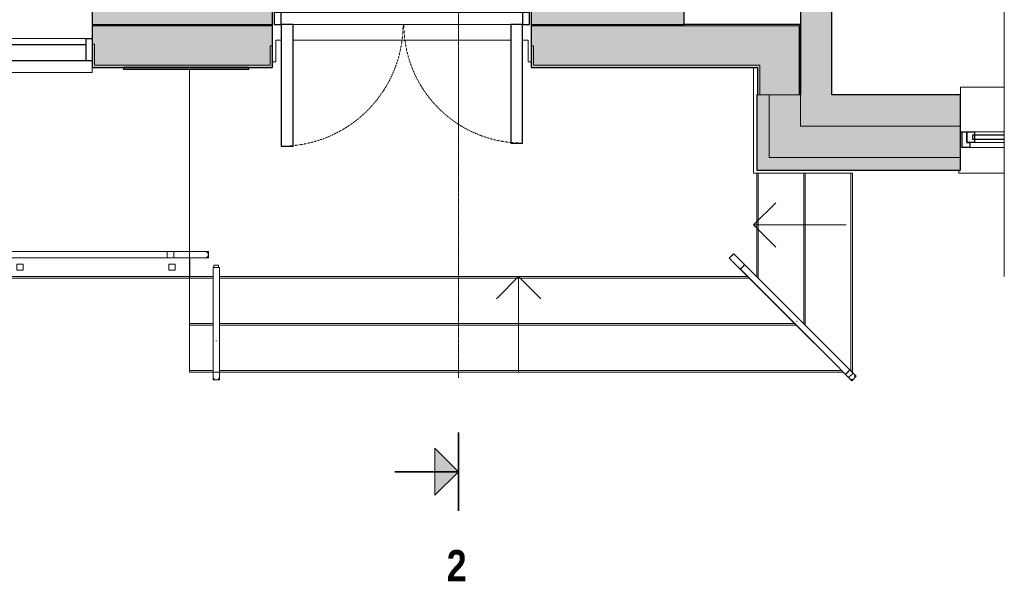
# Model space of a CAD drawing. Header units: millimetres. Extents: x -7937 to 93799, y -5691 to 12696.
# Tile 30 of 67: x 49347 to 55632, y -5691 to -2106. Entities that reach past the tile are written whole.
import ezdxf

# ---------------------------------------------------------------- set-up
doc = ezdxf.new("R2010")
doc.units = ezdxf.units.MM
doc.linetypes.add('EST_Dash_1_1_', pattern=[2, 1, -1])
doc.linetypes.add('EST_Dash_2_2_', pattern=[4, 2, -2])
for name, color, linetype, lineweight in [('A-DETL', 7, 'Continuous', 5), ('A-DETL-GENF', 7, 'Continuous', 9), ('A-DOOR', 7, 'Continuous', 9), ('A-DOOR-FRAM', 7, 'Continuous', 25), ('A-FLOR-HRAL', 7, 'Continuous', 9), ('A-GENM', 7, 'Continuous', 9), ('A-GLAZ', 7, 'Continuous', 9)]:
    doc.layers.add(name, color=color, linetype=linetype, lineweight=lineweight)
for name, color, linetype, lineweight, true_color in [('A-FLOR', 7, 'Continuous', 9, 0x7f7f7f), ('A-WALL', 7, 'Continuous', 9, 0x7f7f7f), ('A-WALL-PATT', 7, 'Continuous', 9, 0x7f7f7f), ('G-ANNO-SYMB', 6, 'EST_Dash_2_2_', 20, 0xff00ff), ('S-BEAM', 7, 'Continuous', 9, 0x7f7f7f)]:
    doc.layers.add(name, color=color, linetype=linetype, lineweight=lineweight, true_color=true_color)
doc.styles.add('Swis721 Cn BT_B', font='swisscb.ttf', dxfattribs={"height": 200})

# ---------------------------------------------------------------- blocks, each defined once
blk = doc.blocks.new('Doorset_ Entrance Door w Concealed Closer_ASSA ABLOY ES_ES08_Hardware 3D - VU-01-1650x2100 mm-3458492-1K PUHAS_KUNSTIKS')
at = {"layer": 'A-DOOR', "color": 250, "true_color": 0x3d3d3d}
for p, q in [((-770, -225), (770, -225)), ((770, -300), (-770, -300))]:
    blk.add_line(p, q, dxfattribs=at)
at = {"layer": 'A-DOOR', "color": 250, "lineweight": 25, "true_color": 0x3d3d3d}
for p, q in [((-770, -300), (-770, -1077.5)), ((-695, -300), (-770, -300)), ((-695, -1077.5), (-695, -300)), ((770, -300), (695, -300)), ((695, -300), (695, -1057.5)), ((770, -1057.5), (770, -300)), ((695, -1057.5), (770, -1057.5)), ((-770, -1077.5), (-695, -1077.5))]:
    blk.add_line(p, q, dxfattribs=at)
at = {"layer": 'A-DOOR', "color": 250, "linetype": 'EST_Dash_1_1_', "lineweight": 5, "true_color": 0x3d3d3d}
for centre, radius, start, end in [((-770, -300), 777.5, 270, 0), ((770, -300), 757.5, 180, 270)]:
    blk.add_arc(centre, radius, start, end, dxfattribs=at)
at = {"layer": 'A-DOOR-FRAM', "color": 250, "true_color": 0x3d3d3d}
for p, q in [((-770, -225), (-815, -225)), ((-815, -225), (-815, -300)), ((-770, -300), (-770, -225)), ((815, -225), (770, -225)), ((770, -225), (770, -300)), ((815, -300), (815, -225)), ((-815, -300), (-770, -300)), ((770, -300), (815, -300))]:
    blk.add_line(p, q, dxfattribs=at)
blk = doc.blocks.new('Railing - 40mm-4510767-1K PUHAS_KUNSTIKS')
at = {"layer": 'A-FLOR-HRAL', "color": 250, "true_color": 0x3d3d3d}
for p, q in [((20, 20), (-20, 20)), ((-20, 20), (-20, -20)), ((20, -20), (20, 20)), ((-20, -20), (20, -20))]:
    blk.add_line(p, q, dxfattribs=at)
blk = doc.blocks.new('Railing - Railing-2219855-1K PUHAS_KUNSTIKS')
at = {"layer": 'A-FLOR-HRAL', "color": 250, "true_color": 0x3d3d3d}
for p, q in [((3609.3, -3586.2), (-2282.9, -3586.2)), ((-2282.9, -3626.2), (3609.3, -3626.2))]:
    blk.add_line(p, q, dxfattribs=at)
at = {"rotation": 89.99999999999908}
for p in [(-2270.4, -3686.2), (-1300.9, -3686.2), (-318.8, -3686.2), (663.2, -3686.2), (1645.2, -3686.2), (2627.3, -3686.2), (3596.8, -3686.2)]:
    blk.add_blockref('Railing - 40mm-4510767-1K PUHAS_KUNSTIKS', p, dxfattribs=at)
blk = doc.blocks.new('Top Rail Type - Top Rail_Internal_-2219964-1K PUHAS_KUNSTIKS')
at = {"layer": 'A-FLOR-HRAL', "color": 250, "true_color": 0x3d3d3d}
for p, q in [((3609.3, -3586.2), (-2281.9, -3586.2)), ((-2281.9, -3626.2), (3609.3, -3626.2)), ((3708.8, -3586.2), (3564.5, -3586.2)), ((3564.5, -3626.2), (3708.8, -3626.2)), ((3709.8, -3586.2), (3567.2, -3586.2)), ((3567.2, -3626.2), (3709.8, -3626.2)), ((3609.3, -3603.9), (3609.3, -3605.2)), ((3609.3, -3607.2), (3609.3, -3608.5))]:
    blk.add_line(p, q, dxfattribs=at)
at = {"layer": 'A-FLOR-HRAL', "color": 250, "true_color": 0x3d3d3d, "flags": 128}
for points in [[(3567.2, -3608.5), (3567.2, -3606.2), (3567.2, -3603.9)], [(3708.8, -3586.2), (3712.8, -3586.2), (3716.8, -3586.2), (3720.8, -3586.2), (3724.8, -3586.2), (3728.7, -3586.2), (3732.6, -3586.2), (3736.5, -3586.2), (3740.3, -3586.2), (3744.1, -3586.2), (3747.8, -3586.2), (3751.5, -3586.2), (3755, -3586.2), (3758.6, -3586.2), (3762, -3586.2), (3765.4, -3586.2), (3768.6, -3586.2), (3771.8, -3586.2), (3774.9, -3586.2), (3777.8, -3586.2), (3780.7, -3586.2), (3783.4, -3586.2), (3786.1, -3586.2), (3788.6, -3586.2), (3790.9, -3586.2), (3793.2, -3586.2), (3795.3, -3586.2), (3797.3, -3586.2), (3799.1, -3586.2), (3800.8, -3586.2), (3802.3, -3586.2), (3803.7, -3586.2), (3805, -3586.2), (3806, -3586.2), (3807, -3586.2), (3807.8, -3586.2), (3808.4, -3586.2), (3808.8, -3586.2), (3809.1, -3586.2), (3809.3, -3586.2), (3809.3, -3586.2)], [(3809.3, -3626.2), (3809.2, -3626.2), (3809, -3626.2), (3808.6, -3626.2), (3808, -3626.2), (3807.3, -3626.2), (3806.4, -3626.2), (3805.4, -3626.2), (3804.2, -3626.2), (3802.9, -3626.2), (3801.4, -3626.2), (3799.8, -3626.2), (3798, -3626.2), (3796.1, -3626.2), (3794, -3626.2), (3791.8, -3626.2), (3789.5, -3626.2), (3787.1, -3626.2), (3784.5, -3626.2), (3781.8, -3626.2), (3779, -3626.2), (3776, -3626.2), (3773, -3626.2), (3769.9, -3626.2), (3766.7, -3626.2), (3763.3, -3626.2), (3759.9, -3626.2), (3756.4, -3626.2), (3752.9, -3626.2), (3749.2, -3626.2), (3745.5, -3626.2), (3741.8, -3626.2), (3738, -3626.2), (3734.1, -3626.2), (3730.2, -3626.2), (3726.3, -3626.2), (3722.3, -3626.2), (3718.4, -3626.2), (3714.4, -3626.2), (3710.4, -3626.2), (3708.8, -3626.2)], [(3809.3, -3586.2), (3809.2, -3586.2), (3809, -3586.2), (3808.6, -3586.2), (3808, -3586.2), (3807.3, -3586.2), (3806.4, -3586.2), (3805.4, -3586.2), (3804.2, -3586.2), (3802.9, -3586.2), (3801.4, -3586.2), (3799.8, -3586.2), (3798, -3586.2), (3796.1, -3586.2), (3794, -3586.2), (3791.8, -3586.2), (3789.5, -3586.2), (3787.1, -3586.2), (3784.5, -3586.2), (3781.8, -3586.2), (3779, -3586.2), (3776, -3586.2), (3773, -3586.2), (3769.9, -3586.2), (3766.7, -3586.2), (3763.3, -3586.2), (3759.9, -3586.2), (3756.4, -3586.2), (3752.9, -3586.2), (3749.2, -3586.2), (3745.5, -3586.2), (3741.8, -3586.2), (3738, -3586.2), (3734.1, -3586.2), (3730.2, -3586.2), (3726.3, -3586.2), (3722.3, -3586.2), (3718.4, -3586.2), (3714.4, -3586.2), (3710.4, -3586.2), (3709.8, -3586.2)], [(3709.8, -3626.2), (3713.8, -3626.2), (3717.8, -3626.2), (3721.8, -3626.2), (3725.7, -3626.2), (3729.6, -3626.2), (3733.5, -3626.2), (3737.4, -3626.2), (3741.2, -3626.2), (3745, -3626.2), (3748.7, -3626.2), (3752.3, -3626.2), (3755.9, -3626.2), (3759.4, -3626.2), (3762.8, -3626.2), (3766.2, -3626.2), (3769.4, -3626.2), (3772.6, -3626.2), (3775.6, -3626.2), (3778.5, -3626.2), (3781.4, -3626.2), (3784.1, -3626.2), (3786.7, -3626.2), (3789.2, -3626.2), (3791.5, -3626.2), (3793.7, -3626.2), (3795.8, -3626.2), (3797.7, -3626.2), (3799.5, -3626.2), (3801.2, -3626.2), (3802.7, -3626.2), (3804, -3626.2), (3805.2, -3626.2), (3806.3, -3626.2), (3807.2, -3626.2), (3807.9, -3626.2), (3808.5, -3626.2), (3808.9, -3626.2), (3809.2, -3626.2), (3809.3, -3626.2)], [(3809.3, -3586.2), (3810.1, -3586.2), (3810.9, -3586.3), (3811.7, -3586.3), (3812.5, -3586.5), (3813.3, -3586.6), (3814.1, -3586.8), (3814.8, -3587), (3815.6, -3587.2), (3816.3, -3587.5), (3817.1, -3587.8), (3817.8, -3588.1), (3818.5, -3588.5), (3819.2, -3588.8), (3819.9, -3589.3), (3820.6, -3589.7), (3821.2, -3590.2), (3821.9, -3590.6), (3822.5, -3591.2), (3823.1, -3591.7), (3823.6, -3592.3), (3824.2, -3592.9), (3824.7, -3593.5), (3825.2, -3594.1), (3825.7, -3594.7), (3826.1, -3595.4), (3826.5, -3596.1), (3826.9, -3596.8), (3827.3, -3597.5), (3827.6, -3598.2), (3827.9, -3599), (3828.2, -3599.7), (3828.5, -3600.5), (3828.7, -3601.2), (3828.9, -3602), (3829, -3602.8), (3829.1, -3603.6), (3829.2, -3604.4), (3829.3, -3605.2), (3829.3, -3606), (3829.3, -3606.8), (3829.3, -3607.6), (3829.2, -3608.4), (3829.1, -3609.2), (3828.9, -3610), (3828.8, -3610.7), (3828.6, -3611.5), (3828.3, -3612.3), (3828.1, -3613), (3827.8, -3613.8), (3827.5, -3614.5), (3827.1, -3615.2), (3826.8, -3616), (3826.4, -3616.6), (3825.9, -3617.3), (3825.5, -3618), (3825, -3618.6), (3824.5, -3619.2), (3823.9, -3619.8), (3823.4, -3620.4), (3822.8, -3620.9), (3822.2, -3621.5), (3821.6, -3622), (3820.9, -3622.5), (3820.3, -3622.9), (3819.6, -3623.3), (3818.9, -3623.7), (3818.2, -3624.1), (3817.5, -3624.4), (3816.7, -3624.8), (3816, -3625), (3815.2, -3625.3), (3814.5, -3625.5), (3813.7, -3625.7), (3812.9, -3625.9), (3812.1, -3626), (3811.3, -3626.1), (3810.5, -3626.2), (3809.7, -3626.2), (3809.3, -3626.2)]]:
    blk.add_lwpolyline(points, dxfattribs=at)
at = {"layer": 'A-FLOR-HRAL', "color": 250, "true_color": 0x3d3d3d}
blk.add_open_spline([(3709.8, -3586.2), (3709.7, -3586.2), (3709.5, -3588.1), (3709.4, -3594.9), (3709.3, -3602.7), (3709.3, -3609.7), (3709.4, -3616.4), (3709.5, -3621.8), (3709.6, -3625.4), (3709.7, -3626.2), (3709.8, -3626.2)], degree=3, knots=[-1, -1, -1, -1, -0.833333, -0.666667, -0.555556, -0.444444, -0.333333, -0.222222, -0.111111, 0, 0, 0, 0], dxfattribs=at)
blk = doc.blocks.new('Top Rail Type - Top Rail_Internal_-V14-1K PUHAS_KUNSTIKS')
at = {"layer": 'A-FLOR-HRAL', "color": 250, "true_color": 0x3d3d3d}
for p, q in [((-2382.8, -3586.2), (3609.3, -3586.2)), ((-2382.8, -3626.2), (3609.3, -3626.2)), ((3709.3, -3586.2), (3564.5, -3586.2)), ((3709.3, -3626.2), (3564.5, -3626.2)), ((3567.2, -3586.2), (3567.2, -3626.2)), ((3567.2, -3586.2), (3709.3, -3586.2)), ((3567.2, -3626.2), (3709.3, -3626.2)), ((3609.3, -3586.2), (3609.3, -3626.2)), ((3829.3, -3586.2), (3709.3, -3586.2)), ((3709.3, -3586.2), (3829.3, -3586.2)), ((3829.3, -3626.2), (3709.3, -3626.2)), ((3709.3, -3626.2), (3829.3, -3626.2)), ((3829.3, -3626.2), (3829.3, -3586.2)), ((3829.3, -3586.2), (3829.3, -3626.2))]:
    blk.add_line(p, q, dxfattribs=at)
blk = doc.blocks.new('PPA silt - PPA fassaadisilt-1868618-1K PUHAS_KUNSTIKS')
at = {"layer": 'A-GENM', "color": 250, "lineweight": 25, "true_color": 0x3d3d3d}
for p, q in [((-8300.4, -2406.2), (-9100.4, -2406.2)), ((-9100.4, -2406.2), (-9100.4, -2416.2)), ((-9100.4, -2416.2), (-8300.4, -2416.2)), ((-8300.4, -2416.2), (-8300.4, -2406.2))]:
    blk.add_line(p, q, dxfattribs=at)
blk = doc.blocks.new('Projekteeritav aken - A-01-2350x2100 mm-4784435-1K PUHAS_KUNSTIKS')
at = {"layer": 'A-GLAZ', "color": 250, "true_color": 0x3d3d3d}
for p, q in [((-1507.2, 532.5), (-1507.2, 606.1)), ((592.8, 606.1), (-1507.2, 606.1)), ((-1507.2, 600.2), (-1507.2, 605)), ((592.8, 606.1), (592.8, 532.5)), ((592.8, 605), (592.8, 600.2)), ((-1507.2, 532.5), (592.8, 532.5)), ((592.8, 532.5), (-1507.2, 532.5)), ((592.8, 531.5), (-1507.2, 531.5)), ((592.8, 390), (-1507.2, 390)), ((-1537.2, -342), (-1537.2, -300)), ((622.8, -300), (622.8, -342)), ((-1537.2, -345), (-1537.2, -342)), ((-1537.2, -345), (622.8, -345)), ((622.8, -342), (622.8, -345))]:
    blk.add_line(p, q, dxfattribs=at)
at = {"layer": 'A-GLAZ', "color": 250, "lineweight": 25, "true_color": 0x3d3d3d}
for p, q in [((-1507.2, 532.5), (-1469.1, 532.5)), ((-1469.1, 532.5), (-1469.1, 390)), ((-7.2, 532.5), (-7.2, 390)), ((72.8, 532.5), (-7.2, 532.5)), ((72.8, 390), (72.8, 532.5)), ((554.7, 532.5), (554.7, 390)), ((592.8, 532.5), (554.7, 532.5)), ((-1469.1, 390), (-1507.2, 390)), ((-7.2, 429.3), (-1469.1, 429.3)), ((-7.2, 390), (72.8, 390)), ((554.7, 429.3), (72.8, 429.3)), ((554.7, 390), (592.8, 390))]:
    blk.add_line(p, q, dxfattribs=at)
blk = doc.blocks.new('Välistrepp - VTR-01-3220885-1K PUHAS_KUNSTIKS')
at = {"layer": 'S-BEAM', "color": 250, "true_color": 0x3d3d3d}
for p, q in [((4294.6, -2236.3), (4259.6, -2236.3)), ((4259.6, -2236.3), (4259.6, -2376.2)), ((5759.6, -2236.3), (4369.6, -2236.3)), ((5869.6, -2236.3), (5834.6, -2236.3)), ((5869.6, -2376.2), (5869.6, -2236.3)), ((4259.6, -2376.2), (4239.6, -2376.2)), ((5889.6, -2376.2), (5869.6, -2376.2)), ((3709.6, -2421.2), (3709.6, -3586.2)), ((7309.6, -3086.2), (7309.6, -2411.2)), ((7309.6, -2756.2), (7309.6, -2896.2)), ((7329.6, -3086.2), (7309.6, -3086.2)), ((7329.6, -3746.2), (7329.6, -3086.2)), ((7339.6, -3086.2), (7329.6, -3086.2)), ((7339.6, -3086.2), (7339.6, -3756.2)), ((7339.6, -3086.2), (7339.6, -3756.2)), ((7629.6, -3086.2), (7339.6, -3086.2)), ((7629.6, -4046.2), (7629.6, -3086.2)), ((7639.6, -3086.2), (7629.6, -3086.2)), ((7639.6, -4046.2), (7639.6, -3086.2)), ((7639.6, -4046.2), (7639.6, -3086.2)), ((7929.6, -3086.2), (7639.6, -3086.2)), ((7929.6, -4346.2), (7929.6, -3086.2)), ((7939.6, -3086.2), (7929.6, -3086.2)), ((7939.6, -4356.2), (7939.6, -3086.2)), ((3709.6, -3756.2), (3709.6, -4046.2)), ((3859.6, -3756.2), (3709.6, -3756.2)), ((3859.6, -3756.2), (3709.6, -3756.2)), ((3711.8, -3746.2), (3859.6, -3746.2)), ((3899.6, -3746.2), (7271.3, -3746.2)), ((7281.3, -3756.2), (3899.6, -3756.2)), ((7281.3, -3756.2), (3899.6, -3756.2)), ((7327.9, -3746.2), (7329.6, -3746.2)), ((7339.6, -3756.2), (7329.6, -3746.2)), ((7339.6, -3756.2), (7329.6, -3746.2)), ((7339.6, -3756.2), (7337.9, -3756.2)), ((7339.6, -3756.2), (7337.9, -3756.2)), ((3709.6, -4046.2), (3859.6, -4046.2)), ((3709.6, -4046.2), (3709.6, -4056.2)), ((3859.6, -4056.2), (3709.6, -4056.2)), ((3709.6, -4056.2), (3859.6, -4056.2)), ((3709.6, -4056.2), (3709.6, -4346.2)), ((3899.6, -4046.2), (7571.3, -4046.2)), ((7581.3, -4056.2), (3899.6, -4056.2)), ((3899.6, -4056.2), (7581.3, -4056.2)), ((7627.9, -4046.2), (7629.6, -4046.2)), ((7629.6, -4046.2), (7639.6, -4056.2)), ((7634.6, -4051.2), (7629.6, -4046.2)), ((7637.9, -4056.2), (7639.6, -4056.2)), ((7639.6, -4056.2), (7639.6, -4046.2)), ((3709.6, -4346.2), (3859.6, -4346.2)), ((3709.6, -4346.2), (3709.6, -4356.2)), ((3709.6, -4356.2), (7881.3, -4356.2)), ((3899.6, -4346.2), (7871.3, -4346.2)), ((7927.9, -4346.2), (7929.6, -4346.2)), ((7929.6, -4346.2), (7939.6, -4356.2)), ((7939.6, -4356.2), (7929.6, -4346.2)), ((7937.9, -4356.2), (7939.6, -4356.2))]:
    blk.add_line(p, q, dxfattribs=at)
blk = doc.blocks.new('Railing - 30mm-3269576-1K PUHAS_KUNSTIKS')
at = {"layer": 'A-FLOR-HRAL', "color": 250, "true_color": 0x3d3d3d}
for p, q in [((-15, 0), (-15, -15)), ((15, -15), (15, 0)), ((-15, -15), (15, -15))]:
    blk.add_line(p, q, dxfattribs=at)
blk = doc.blocks.new('Railing - Railing-3269287-1K PUHAS_KUNSTIKS')
at = {"rotation": 180}
blk.add_blockref('Railing - 30mm-3269576-1K PUHAS_KUNSTIKS', (3879.6, -3688.7), dxfattribs=at)
blk = doc.blocks.new('Top Rail Type - Top Rail_Internal_-3269555-1K PUHAS_KUNSTIKS')
at = {"layer": 'A-FLOR-HRAL', "color": 250, "true_color": 0x3d3d3d}
for p, q in [((3859.6, -3688.7), (3859.6, -4150.3)), ((3896.8, -3688.7), (3894.7, -3688.7)), ((3898.9, -3688.7), (3896.9, -3688.7)), ((3896.9, -3688.7), (3898.9, -3688.7)), ((3899.6, -4150.3), (3899.6, -3688.7)), ((3859.6, -4150.3), (3859.6, -4256.2)), ((3899.6, -4256.2), (3899.6, -4150.3)), ((3859.6, -4256.2), (3859.6, -4356.2)), ((3899.6, -4356.2), (3899.6, -4256.2)), ((3859.6, -4356.2), (3899.6, -4356.2)), ((3899.6, -4356.2), (3859.6, -4356.2))]:
    blk.add_line(p, q, dxfattribs=at)
at = {"layer": 'A-FLOR-HRAL', "color": 250, "true_color": 0x3d3d3d, "flags": 128}
for points in [[(3864.5, -3688.7), (3862.3, -3688.7), (3860.3, -3688.7)], [(3860.3, -3688.7), (3862.3, -3688.7), (3865.5, -3688.7), (3869.6, -3688.7), (3874.4, -3688.7), (3879.6, -3688.7), (3884.8, -3688.7), (3889.6, -3688.7), (3893.8, -3688.7), (3896.8, -3688.7)], [(3859.6, -4356.2), (3859.6, -4357.4), (3859.6, -4358.6), (3859.6, -4359.8), (3859.6, -4361), (3859.6, -4362.2), (3859.6, -4363.3), (3859.6, -4364.5), (3859.6, -4365.6), (3859.6, -4366.8), (3859.6, -4367.9), (3859.6, -4369), (3859.6, -4370.1), (3859.6, -4371.1), (3859.6, -4372.1), (3859.6, -4373.1), (3859.6, -4374.1), (3859.6, -4375.1), (3859.6, -4376), (3859.6, -4376.9), (3859.6, -4377.7), (3859.6, -4378.5), (3859.6, -4379.3), (3859.6, -4380.1), (3859.6, -4380.8), (3859.6, -4381.4), (3859.6, -4382.1), (3859.6, -4382.7), (3859.6, -4383.2), (3859.6, -4383.7), (3859.6, -4384.2), (3859.6, -4384.6), (3859.6, -4384.9), (3859.6, -4385.3), (3859.6, -4385.5), (3859.6, -4385.8), (3859.6, -4385.9), (3859.6, -4386.1), (3859.6, -4386.2), (3859.6, -4386.2)], [(3859.6, -4363.6), (3859.6, -4362.5), (3859.6, -4361.3), (3859.6, -4360.1), (3859.6, -4358.9), (3859.6, -4357.7), (3859.6, -4356.5)], [(3859.6, -4386.2), (3859.6, -4386.2), (3859.6, -4386.1), (3859.6, -4386), (3859.6, -4385.8), (3859.6, -4385.6), (3859.6, -4385.3), (3859.6, -4385), (3859.6, -4384.7), (3859.6, -4384.3), (3859.6, -4383.8), (3859.6, -4383.3), (3859.6, -4382.8), (3859.6, -4382.2), (3859.6, -4381.6), (3859.6, -4381)], [(3899.6, -4386.2), (3899.6, -4387), (3899.6, -4387.8), (3899.5, -4388.6), (3899.4, -4389.4), (3899.2, -4390.2), (3899.1, -4391), (3898.8, -4391.7), (3898.6, -4392.5), (3898.3, -4393.2), (3898, -4394), (3897.7, -4394.7), (3897.4, -4395.4), (3897, -4396.1), (3896.6, -4396.8), (3896.1, -4397.5), (3895.7, -4398.1), (3895.2, -4398.8), (3894.7, -4399.4), (3894.1, -4400), (3893.6, -4400.5), (3893, -4401.1), (3892.4, -4401.6), (3891.7, -4402.1), (3891.1, -4402.6), (3890.4, -4403), (3889.7, -4403.4), (3889.1, -4403.8), (3888.3, -4404.2), (3887.6, -4404.5), (3886.9, -4404.8), (3886.1, -4405.1), (3885.4, -4405.4), (3884.6, -4405.6), (3883.8, -4405.8), (3883, -4405.9), (3882.2, -4406), (3881.4, -4406.1), (3880.6, -4406.2), (3879.8, -4406.2), (3879, -4406.2), (3878.2, -4406.2), (3877.4, -4406.1), (3876.7, -4406), (3875.9, -4405.8), (3875.1, -4405.7), (3874.3, -4405.5), (3873.5, -4405.3), (3872.8, -4405), (3872, -4404.7), (3871.3, -4404.4), (3870.6, -4404), (3869.9, -4403.7), (3869.2, -4403.3), (3868.5, -4402.8), (3867.9, -4402.4), (3867.2, -4401.9), (3866.6, -4401.4), (3866, -4400.8), (3865.4, -4400.3), (3864.9, -4399.7), (3864.3, -4399.1), (3863.8, -4398.5), (3863.4, -4397.8), (3862.9, -4397.2), (3862.5, -4396.5), (3862.1, -4395.8), (3861.7, -4395.1), (3861.4, -4394.4), (3861.1, -4393.6), (3860.8, -4392.9), (3860.5, -4392.1), (3860.3, -4391.4), (3860.1, -4390.6), (3860, -4389.8), (3859.8, -4389), (3859.7, -4388.2), (3859.7, -4387.4), (3859.6, -4386.6), (3859.6, -4386.2)], [(3899.6, -4356.2), (3899.6, -4357.4), (3899.6, -4358.6), (3899.6, -4359.8), (3899.6, -4361), (3899.6, -4362.2), (3899.6, -4363.3)], [(3899.6, -4386.2), (3899.6, -4386.2), (3899.6, -4386.1), (3899.6, -4386), (3899.6, -4385.8), (3899.6, -4385.6), (3899.6, -4385.3), (3899.6, -4385), (3899.6, -4384.7), (3899.6, -4384.3), (3899.6, -4383.8), (3899.6, -4383.3), (3899.6, -4382.8), (3899.6, -4382.2), (3899.6, -4381.6), (3899.6, -4381), (3899.6, -4380.3), (3899.6, -4379.5), (3899.6, -4378.8), (3899.6, -4377.9), (3899.6, -4377.1), (3899.6, -4376.2), (3899.6, -4375.3), (3899.6, -4374.4), (3899.6, -4373.4), (3899.6, -4372.4), (3899.6, -4371.4), (3899.6, -4370.3), (3899.6, -4369.3), (3899.6, -4368.2), (3899.6, -4367.1), (3899.6, -4365.9), (3899.6, -4364.8), (3899.6, -4363.6), (3899.6, -4362.5), (3899.6, -4361.3), (3899.6, -4360.1), (3899.6, -4358.9), (3899.6, -4357.7), (3899.6, -4356.5), (3899.6, -4356.2)], [(3899.6, -4381.4), (3899.6, -4382.1), (3899.6, -4382.7), (3899.6, -4383.2), (3899.6, -4383.7), (3899.6, -4384.2), (3899.6, -4384.6), (3899.6, -4384.9), (3899.6, -4385.3), (3899.6, -4385.5), (3899.6, -4385.8), (3899.6, -4385.9), (3899.6, -4386.1), (3899.6, -4386.2), (3899.6, -4386.2)]]:
    blk.add_lwpolyline(points, dxfattribs=at)
at = {"layer": 'A-FLOR-HRAL', "color": 250, "true_color": 0x3d3d3d}
blk.add_open_spline([(3881.6, -4156.2), (3880.9, -4156.2), (3879.6, -4156.2), (3878.3, -4156.2), (3877.7, -4156.2)], degree=3, dxfattribs=at)
blk = doc.blocks.new('Top Rail Type - Top Rail_Internal_-V15-1K PUHAS_KUNSTIKS')
at = {"layer": 'A-FLOR-HRAL', "color": 250, "true_color": 0x3d3d3d}
for p, q in [((3859.6, -3688.7), (3899.6, -3688.7)), ((3859.6, -4156.2), (3859.6, -3688.7)), ((3899.6, -4156.2), (3899.6, -3688.7)), ((3859.6, -4256.2), (3859.6, -4156.2)), ((3899.6, -4256.2), (3899.6, -4156.2)), ((3859.6, -4356.2), (3859.6, -4256.2)), ((3899.6, -4356.2), (3899.6, -4256.2)), ((3899.6, -4356.2), (3859.6, -4356.2)), ((3859.6, -4356.2), (3859.6, -4406.2)), ((3859.6, -4406.2), (3859.6, -4356.2)), ((3899.6, -4356.2), (3899.6, -4406.2)), ((3899.6, -4406.2), (3899.6, -4356.2)), ((3899.6, -4406.2), (3859.6, -4406.2)), ((3859.6, -4406.2), (3899.6, -4406.2))]:
    blk.add_line(p, q, dxfattribs=at)
blk = doc.blocks.new('Top Rail Type - Top Rail_Internal_-3269736-1K PUHAS_KUNSTIKS')
at = {"layer": 'A-FLOR-HRAL', "color": 250, "true_color": 0x3d3d3d}
for p, q in [((7154.1, -3628.9), (7182.3, -3600.6)), ((7154.1, -3628.9), (7220.8, -3695.6)), ((7181.9, -3601.1), (7154.5, -3628.4)), ((7249.1, -3667.4), (7182.3, -3600.6)), ((7220.8, -3695.6), (7567.4, -4042.2)), ((7595.6, -4013.9), (7249.1, -3667.4)), ((7853.1, -4271.3), (7595.6, -4013.9)), ((7567.4, -4042.2), (7824.8, -4299.6)), ((7923.8, -4342.1), (7853.1, -4271.3)), ((7824.8, -4299.6), (7895.5, -4370.3)), ((7896.3, -4369.5), (7916.7, -4349.1)), ((7916.7, -4349.1), (7896.3, -4369.5)), ((7917.3, -4348.5), (7922.9, -4342.9)), ((7922.9, -4342.9), (7917.3, -4348.5))]:
    blk.add_line(p, q, dxfattribs=at)
at = {"layer": 'A-FLOR-HRAL', "color": 250, "true_color": 0x3d3d3d, "flags": 128}
for points in [[(7895.5, -4370.3), (7896.5, -4371.4), (7897.6, -4372.5), (7898.7, -4373.5), (7899.7, -4374.6), (7900.8, -4375.6), (7901.8, -4376.6), (7902.8, -4377.7), (7903.8, -4378.7), (7904.8, -4379.7), (7905.8, -4380.7), (7906.8, -4381.6), (7907.7, -4382.6), (7908.7, -4383.5), (7909.6, -4384.4), (7910.5, -4385.3), (7911.3, -4386.2), (7912.2, -4387), (7913, -4387.8), (7913.8, -4388.6), (7914.5, -4389.4), (7915.2, -4390.1), (7915.9, -4390.8), (7916.6, -4391.4), (7917.2, -4392.1), (7917.8, -4392.7), (7918.4, -4393.2), (7918.9, -4393.7), (7919.3, -4394.2), (7919.8, -4394.7), (7920.2, -4395.1), (7920.6, -4395.4), (7920.9, -4395.7), (7921.2, -4396), (7921.4, -4396.3), (7921.6, -4396.5), (7921.8, -4396.6), (7921.9, -4396.7), (7922, -4396.8), (7922, -4396.9)], [(7922, -4396.9), (7922, -4396.8), (7921.9, -4396.8), (7921.8, -4396.7), (7921.7, -4396.5), (7921.5, -4396.3), (7921.2, -4396.1), (7921, -4395.8), (7920.7, -4395.5), (7920.3, -4395.2), (7919.9, -4394.8), (7919.5, -4394.3), (7919, -4393.9), (7918.5, -4393.4), (7917.9, -4392.8), (7917.4, -4392.2), (7916.8, -4391.6), (7916.1, -4391)], [(7941.6, -4402), (7940.8, -4402.2), (7940, -4402.3), (7939.3, -4402.5), (7938.5, -4402.6), (7937.7, -4402.7), (7936.9, -4402.7), (7936.1, -4402.7), (7935.3, -4402.7), (7934.5, -4402.6), (7933.7, -4402.6), (7932.9, -4402.4), (7932.1, -4402.3), (7931.3, -4402.1), (7930.5, -4401.9), (7929.8, -4401.7), (7929, -4401.4), (7928.3, -4401.1), (7927.6, -4400.8), (7926.8, -4400.4), (7926.1, -4400), (7925.5, -4399.6), (7924.8, -4399.2), (7924.1, -4398.7), (7923.5, -4398.2), (7922.9, -4397.7), (7922.3, -4397.2), (7922, -4396.9)], [(7950.3, -4368.6), (7950.3, -4368.6), (7950.2, -4368.5), (7950.1, -4368.4), (7949.9, -4368.2), (7949.8, -4368), (7949.5, -4367.8), (7949.3, -4367.5), (7948.9, -4367.2), (7948.6, -4366.9), (7948.2, -4366.5), (7947.8, -4366), (7947.3, -4365.6), (7946.8, -4365.1), (7946.2, -4364.5), (7945.7, -4363.9), (7945, -4363.3), (7944.4, -4362.7), (7943.7, -4362), (7943, -4361.3), (7942.2, -4360.5), (7941.5, -4359.8), (7940.7, -4359), (7939.8, -4358.1), (7939, -4357.3), (7938.1, -4356.4), (7937.2, -4355.5), (7936.3, -4354.6), (7935.3, -4353.6), (7934.4, -4352.6), (7933.4, -4351.7), (7932.4, -4350.7), (7931.4, -4349.7), (7930.3, -4348.6), (7929.3, -4347.6), (7928.3, -4346.6), (7927.2, -4345.5), (7926.2, -4344.5), (7925.1, -4343.4), (7924.1, -4342.3), (7923.8, -4342.1)], [(7944.2, -4362.5), (7944.9, -4363.2), (7945.5, -4363.8), (7946.1, -4364.4), (7946.6, -4364.9), (7947.2, -4365.4), (7947.6, -4365.9), (7948.1, -4366.4), (7948.5, -4366.8), (7948.8, -4367.1), (7949.2, -4367.5), (7949.5, -4367.7), (7949.7, -4368), (7949.9, -4368.2), (7950.1, -4368.3), (7950.2, -4368.5), (7950.2, -4368.5), (7950.3, -4368.6)], [(7950.3, -4368.6), (7950.8, -4369.2), (7951.4, -4369.8), (7951.9, -4370.4), (7952.4, -4371), (7952.8, -4371.7), (7953.2, -4372.3), (7953.6, -4373), (7954, -4373.7), (7954.4, -4374.5), (7954.7, -4375.2), (7955, -4375.9), (7955.2, -4376.7), (7955.4, -4377.5), (7955.6, -4378.2), (7955.8, -4379), (7955.9, -4379.8), (7956, -4380.6), (7956.1, -4381.4), (7956.1, -4382.2), (7956.1, -4383), (7956.1, -4383.8), (7956.1, -4384.6), (7956, -4385.4), (7955.8, -4386.2), (7955.7, -4387), (7955.5, -4387.8)]]:
    blk.add_lwpolyline(points, dxfattribs=at)
at = {"layer": 'A-FLOR-HRAL', "color": 250, "true_color": 0x3d3d3d}
blk.add_open_spline([(7249.1, -3667.4), (7249.4, -3667.7), (7249.8, -3668.7), (7249.3, -3671.1), (7247.9, -3674.2), (7244.8, -3679), (7239.1, -3685.7), (7232.5, -3691.4), (7227.7, -3694.5), (7224.6, -3695.9), (7222.2, -3696.4), (7221.1, -3696), (7220.8, -3695.6)], degree=3, knots=[0, 0, 0, 0, 0.083333, 0.166667, 0.25, 0.333333, 0.5, 0.666667, 0.75, 0.833333, 0.916667, 1, 1, 1, 1], dxfattribs=at)
blk.add_open_spline([(7586.9, -4030.6), (7586.4, -4031.1), (7585.5, -4032.1), (7584.5, -4033), (7584.1, -4033.4)], degree=3, dxfattribs=at)
blk = doc.blocks.new('Top Rail Type - Top Rail_Internal_-V16-1K PUHAS_KUNSTIKS')
at = {"layer": 'A-FLOR-HRAL', "color": 250, "true_color": 0x3d3d3d}
for p, q in [((7224.8, -3699.6), (7253.1, -3671.3)), ((7571.3, -4046.2), (7224.8, -3699.6)), ((7599.6, -4017.9), (7253.1, -3671.3)), ((7853.1, -4271.3), (7599.6, -4017.9)), ((7824.8, -4299.6), (7571.3, -4046.2)), ((7923.8, -4342.1), (7853.1, -4271.3)), ((7895.5, -4370.3), (7824.8, -4299.6)), ((7895.5, -4370.3), (7923.8, -4342.1)), ((7923.8, -4342.1), (7895.5, -4370.3)), ((7895.5, -4370.3), (7923.8, -4342.1)), ((7915.8, -4390.7), (7895.5, -4370.3)), ((7895.5, -4370.3), (7915.8, -4390.7)), ((7915.8, -4390.7), (7944.1, -4362.4)), ((7915.8, -4390.7), (7936.1, -4411)), ((7944.1, -4362.4), (7923.8, -4342.1)), ((7923.8, -4342.1), (7944.1, -4362.4)), ((7964.4, -4382.7), (7936.1, -4411)), ((7944.1, -4362.4), (7964.4, -4382.7))]:
    blk.add_line(p, q, dxfattribs=at)
blk = doc.blocks.new('Invapanduse kõrgendus - Invapanduse kõrgendus-4451855-1K PUHAS_KUNSTIKS')
at = {"layer": 'A-FLOR', "color": 250, "true_color": 0x3d3d3d}
for p, q in [((-2383.9, -3626.2), (-2383.9, -3746.2)), ((3708.3, -3746.2), (3708.3, -3626.2)), ((3711.8, -3626.2), (3711.8, -3756.2)), ((-2383.9, -3746.2), (3708.3, -3746.2)), ((-2383.4, -3756.2), (-2383.9, -3746.2)), ((3708.8, -3756.2), (-2383.4, -3756.2)), ((3708.3, -3746.2), (3708.8, -3756.2)), ((3708.8, -3756.2), (3711.8, -3756.2))]:
    blk.add_line(p, q, dxfattribs=at)
blk = doc.blocks.new('Puit-alumiinium aken 1600x1800 mm - A-04-1600x1800 mm-3451861-1K PUHAS_KUNSTIKS')
at = {"layer": 'A-GLAZ', "color": 250, "true_color": 0x3d3d3d}
for p, q in [((-520, 290), (-800, 290)), ((-800, 281.1), (-800, 290)), ((-800, 5), (-800, 281.1)), ((-520, 5), (-800, 5)), ((-760, 5), (-760, -65)), ((-760, 5), (-520, 5)), ((-710, 5), (-710, -15)), ((-710, 5), (-520, 5)), ((-710, -45), (-710, -65)), ((-520, -95), (-800, -95)), ((-800, -96), (-520, -96)), ((-800, -96), (-520, -96)), ((-520, -65), (-760, -65)), ((-740, -65), (-740, -95)), ((-740, -65), (-520, -65)), ((-520, -95), (-740, -95)), ((-520, -65), (-710, -65)), ((-810, -260), (-810, -240)), ((-810, -259), (-810, -256.2)), ((-810, -260), (-520, -260))]:
    blk.add_line(p, q, dxfattribs=at)
at = {"layer": 'A-GLAZ', "color": 250, "lineweight": 25, "true_color": 0x3d3d3d}
for p, q in [((-790, 5), (-760, 5)), ((-790, -95), (-790, 5)), ((-760, 5), (-710, 5)), ((-760, -65), (-760, 5)), ((-760, 5), (-760, -65)), ((-710, 5), (-710, -65)), ((-720, -45), (-720, -15)), ((-720, -15), (-520, -15)), ((-520, -45), (-720, -45)), ((-740, -95), (-790, -95)), ((-710, -65), (-760, -65)), ((-760, -65), (-740, -65)), ((-740, -65), (-740, -95))]:
    blk.add_line(p, q, dxfattribs=at)
blk = doc.blocks.new('0_CMN_break_line - m1_100-6926823-1K PUHAS_KUNSTIKS')
at = {"layer": 'A-DETL-GENF', "color": 250, "true_color": 0x333333}
blk.add_line((9199.7, 0), (18399.4, 0), dxfattribs=at)
blk = doc.blocks.new('Section - Arrow_ name_ position-7234-1K PUHAS_KUNSTIKS')
at = {"layer": 'G-ANNO-SYMB', "linetype": 'Continuous', "lineweight": 9, "true_color": 0x5b5b5b}
blk.add_hatch(color=251, dxfattribs=at).paths.add_polyline_path([(-7.5, -1.5), (-6, 0), (-4.5, -1.5)], flags=0)
at = {"layer": 'G-ANNO-SYMB', "color": 250, "linetype": 'Continuous', "lineweight": 35, "true_color": 0x333333}
for p, q in [((-3.5, 0), (-8.5, 0)), ((-6, 0), (-6, -4.071))]:
    blk.add_line(p, q, dxfattribs=at)
at = {"layer": 'G-ANNO-SYMB', "color": 250, "linetype": 'Continuous', "lineweight": 9, "true_color": 0x333333}
for p, q in [((-6, 0), (-7.5, -1.5)), ((-4.5, -1.5), (-6, 0)), ((-7.5, -1.5), (-4.5, -1.5))]:
    blk.add_line(p, q, dxfattribs=at)

msp = doc.modelspace()

# ---------------------------------------------------------------- hatches: boundary and pattern name
at = {"layer": 'A-WALL', "true_color": 0x3d3d3d}
h = msp.add_hatch(color=250, dxfattribs=at)
h.paths.add_polyline_path([(54071.6, -2146.2), (54321.6, -2146.2), (54321.6, -2136.2), (52611.6, -2136.2), (52611.6, -2146.2), (54056.6, -2146.2)], flags=0)
h.paths.add_polyline_path([(50961.6, -2146.2), (50961.6, -2136.2), (49808.8, -2136.2), (49808.8, -2146.2), (50283.6, -2146.2)], flags=0)
h.paths.add_polyline_path([(47708.8, -2146.2), (47708.8, -2136.2), (46808.8, -2136.2), (46808.8, -2146.2), (47603.3, -2146.2)], flags=0)
h.paths.add_polyline_path([(44708.8, -2146.2), (44708.8, -2136.2), (43808.8, -2136.2), (43808.8, -2146.2), (44029.5, -2146.2)], flags=0)
h.paths.add_polyline_path([(41349.2, -2146.2), (41708.8, -2146.2), (41708.8, -2136.2), (40808.8, -2136.2), (40808.8, -2146.2)], flags=0)
h.paths.add_polyline_path([(38708.8, -2146.2), (38708.8, -2136.2), (37408.8, -2136.2), (37408.8, -2146.2), (38668.8, -2146.2)], flags=0)
h.paths.add_polyline_path([(35095, -2146.2), (35758.8, -2146.2), (35758.8, -2136.2), (34385, -2136.2), (34384.9, -2146.2)], flags=0)
msp.add_hatch(color=250, dxfattribs=at).paths.add_polyline_path([(54331.6, -2586.2), (54331.6, -2136.2), (54321.6, -2136.2), (54321.6, -2586.2)], flags=0)
at = {"layer": 'A-WALL-PATT', "true_color": 0x3d3d3d}
h = msp.add_hatch(color=250, dxfattribs=at)
h.paths.add_polyline_path([(54531.6, -2586.2), (54531.6, 853.8), (54331.6, 853.8), (54331.6, -2586.2)], flags=0)
h.paths.add_polyline_path([(54531.6, 1853.8), (54531.6, 4668.8), (54331.6, 4668.8), (54331.6, 1853.8)], flags=0)
h.paths.add_polyline_path([(54331.6, 6068.8), (54531.6, 6068.8), (54531.6, 8458.8), (54331.6, 8458.8), (54331.6, 6258.8)], flags=0)
h.paths.add_polyline_path([(54531.6, 9458.8), (54531.6, 10553.8), (54331.6, 10553.8), (54331.6, 9458.8)], flags=0)
at = {"layer": 'A-WALL-PATT', "true_color": 0x414141}
h = msp.add_hatch(color=250, dxfattribs=at)
h.paths.add_polyline_path([(53588.5, -2136.2), (53595.6, -1541.2), (53175.6, -1536.2), (52611.6, -1536.2), (52611.6, -2136.2), (52964, -2136.2)], flags=0)
h.paths.add_polyline_path([(50961.6, -2136.2), (50961.6, -1536.2), (49808.8, -1536.2), (49808.8, -2136.2), (50283.6, -2136.2)], flags=0)
h.paths.add_polyline_path([(47628.8, -2136.2), (47708.8, -2136.2), (47708.8, -1536.2), (46808.8, -1536.2), (46808.8, -2136.2), (47603.3, -2136.2)], flags=0)
h.paths.add_polyline_path([(43833.8, -2136.2), (44708.8, -2136.2), (44708.8, -1536.2), (43808.8, -1536.2), (43808.8, -2136.2), (43828.8, -2136.2)], flags=0)
h.paths.add_polyline_path([(41708.8, -2136.2), (41708.8, -1536.2), (40808.8, -1536.2), (40808.8, -2136.2), (41688.8, -2136.2)], flags=0)
h.paths.add_polyline_path([(38668.8, -2136.2), (38708.8, -2136.2), (38708.8, -1536.2), (37408.8, -1536.2), (37408.8, -2136.2)], flags=0)
h.paths.add_polyline_path([(35095, -2136.2), (35758.8, -2136.2), (35758.8, -1536.2), (34391.4, -1536.2), (34385, -2136.2)], flags=0)
h.paths.add_polyline_path([(46833.8, -2116.2), (46828.8, -2116.2), (46828.8, -2056.2), (46833.8, -2056.2), (46833.8, -2111.2), (46888.8, -2111.2), (46888.8, -2116.2), (46838.8, -2116.2)], flags=0)
h.paths.add_polyline_path([(47688.8, -2116.2), (47628.8, -2116.2), (47628.8, -2111.2), (47683.8, -2111.2), (47683.8, -2056.2), (47688.8, -2056.2), (47688.8, -2111.2)], flags=0)
h.paths.add_polyline_path([(43888.8, -2116.2), (43828.8, -2116.2), (43828.8, -2056.2), (43833.8, -2056.2), (43833.8, -2111.2), (43888.8, -2111.2)], flags=0)
h.paths.add_polyline_path([(44683.8, -2116.2), (44628.8, -2116.2), (44628.8, -2111.2), (44683.8, -2111.2), (44683.8, -2056.2), (44688.8, -2056.2), (44688.8, -2116.2)], flags=0)
h.paths.add_polyline_path([(41688.8, -2116.2), (41628.8, -2116.2), (41628.8, -2111.2), (41683.8, -2111.2), (41683.8, -2056.2), (41688.8, -2056.2), (41688.8, -2111.2)], flags=0)
h.paths.add_polyline_path([(40838.8, -2116.2), (40828.8, -2116.2), (40828.8, -2056.2), (40833.8, -2056.2), (40833.8, -2111.2), (40888.8, -2111.2), (40888.8, -2116.2)], flags=0)
h.paths.add_polyline_path([(47688.8, -1616.2), (47683.8, -1616.2), (47683.8, -1561.2), (47628.8, -1561.2), (47628.8, -1556.2), (47688.8, -1556.2), (47688.8, -1561.2)], flags=0)
h.paths.add_polyline_path([(44688.8, -1616.2), (44683.8, -1616.2), (44683.8, -1561.2), (44628.8, -1561.2), (44628.8, -1556.2), (44688.8, -1556.2), (44688.8, -1561.2)], flags=0)
h.paths.add_polyline_path([(41688.8, -1616.2), (41683.8, -1616.2), (41683.8, -1561.2), (41628.8, -1561.2), (41628.8, -1556.2), (41688.8, -1556.2), (41688.8, -1561.2)], flags=0)
h.paths.add_polyline_path([(46833.8, -1616.2), (46828.8, -1616.2), (46828.8, -1556.2), (46888.8, -1556.2), (46888.8, -1561.2), (46833.8, -1561.2)], flags=0)
h.paths.add_polyline_path([(43828.8, -1616.2), (43828.8, -1556.2), (43888.8, -1556.2), (43888.8, -1561.2), (43833.8, -1561.2), (43833.8, -1616.2)], flags=0)
h.paths.add_polyline_path([(40833.8, -1616.2), (40828.8, -1616.2), (40828.8, -1556.2), (40888.8, -1556.2), (40888.8, -1561.2), (40833.8, -1561.2)], flags=0)
at = {"layer": 'A-WALL-PATT', "true_color": 0x3d3d3d}
h = msp.add_hatch(color=250, dxfattribs=at)
h.paths.add_polyline_path([(54056.6, -2396.2), (54071.6, -2396.2), (54071.6, -2146.2), (52611.6, -2146.2), (52611.6, -2273.7), (52626.6, -2273.7), (52626.6, -2396.2), (53857.4, -2396.2)], flags=0)
h.paths.add_polyline_path([(50113.6, -2396.2), (50946.6, -2396.2), (50946.6, -2273.7), (50961.6, -2273.7), (50961.6, -2146.2), (49808.8, -2146.2), (49808.8, -2262.3), (49823.8, -2262.3), (49823.8, -2396.2)], flags=0)
h.paths.add_polyline_path([(47603.3, -2396.2), (47693.8, -2396.2), (47693.8, -2262.3), (47708.8, -2262.3), (47708.8, -2146.2), (46808.8, -2146.2), (46808.8, -2262.3), (46823.8, -2262.3), (46823.8, -2396.2)], flags=0)
h.paths.add_polyline_path([(43823.8, -2396.2), (44693.8, -2396.2), (44693.8, -2262.3), (44708.8, -2262.3), (44708.8, -2146.2), (43808.8, -2146.2), (43808.8, -2262.3), (43823.8, -2262.3)], flags=0)
h.paths.add_polyline_path([(41693.8, -2396.2), (41693.8, -2262.3), (41708.8, -2262.3), (41708.8, -2146.2), (40808.8, -2146.2), (40808.8, -2262.3), (40823.8, -2262.3), (40823.8, -2396.2), (41349.2, -2396.2)], flags=0)
h.paths.add_polyline_path([(38693.8, -2396.2), (38693.8, -2262.3), (38708.8, -2262.3), (38708.8, -2146.2), (37408.8, -2146.2), (37408.8, -2273.7), (37423.8, -2273.7), (37423.8, -2396.2), (38668.8, -2396.2)], flags=0)
h.paths.add_polyline_path([(34382.3, -2396.2), (35743.8, -2396.2), (35743.8, -2273.7), (35758.8, -2273.7), (35758.8, -2146.2), (34374.9, -2146.2), (34372.3, -2396.2)], flags=0)
for points in [[(54321.6, -2586.2), (54321.6, -2146.2), (54071.6, -2146.2), (54071.6, -2586.2), (54131.6, -2586.2)], [(54071.6, -2586.2), (54071.6, -2396.2), (54056.6, -2396.2), (54056.6, -2586.2)], [(54051.6, -3066.2), (54131.6, -3066.2), (54131.6, -2586.2), (54051.6, -2586.2), (54051.6, -2606.7)], [(54331.6, -2986.2), (54331.6, -2586.2), (54131.6, -2586.2), (54131.6, -2986.2)], [(54531.6, -2786.2), (54531.6, -2586.2), (54331.6, -2586.2), (54331.6, -2786.2)], [(54531.6, -2786.2), (55351.6, -2786.2), (55351.6, -2586.2), (54531.6, -2586.2), (54531.6, -2606.7)], [(55351.6, -2986.2), (55351.6, -2786.2), (54331.6, -2786.2), (54331.6, -2986.2), (54750.9, -2986.2)], [(55351.6, -3066.2), (55351.6, -2986.2), (54131.6, -2986.2), (54131.6, -3066.2), (54750.9, -3066.2)]]:
    msp.add_hatch(color=250, dxfattribs=at).paths.add_polyline_path(points, flags=0)
h = msp.add_hatch(color=250, dxfattribs=at)
h.paths.add_polyline_path([(53857.4, -2411.2), (54056.6, -2411.2), (54056.6, -2396.2), (52626.6, -2396.2), (52626.6, -2273.7), (52611.6, -2273.7), (52611.6, -2411.2), (52964, -2411.2)], flags=0)
h.paths.add_polyline_path([(50961.6, -2411.2), (50961.6, -2273.7), (50946.6, -2273.7), (50946.6, -2396.2), (49823.8, -2396.2), (49823.8, -2262.3), (49808.8, -2262.3), (49808.8, -2411.2), (50283.6, -2411.2)], flags=0)
h.paths.add_polyline_path([(47708.8, -2411.2), (47708.8, -2262.3), (47693.8, -2262.3), (47693.8, -2396.2), (46823.8, -2396.2), (46823.8, -2262.3), (46808.8, -2262.3), (46808.8, -2411.2), (47603.3, -2411.2)], flags=0)
h.paths.add_polyline_path([(43808.8, -2411.2), (44708.8, -2411.2), (44708.8, -2262.3), (44693.8, -2262.3), (44693.8, -2396.2), (43823.8, -2396.2), (43823.8, -2262.3), (43808.8, -2262.3)], flags=0)
h.paths.add_polyline_path([(41349.2, -2411.2), (41708.8, -2411.2), (41708.8, -2262.3), (41693.8, -2262.3), (41693.8, -2396.2), (40823.8, -2396.2), (40823.8, -2262.3), (40808.8, -2262.3), (40808.8, -2411.2)], flags=0)
h.paths.add_polyline_path([(38708.8, -2411.2), (38708.8, -2262.3), (38693.8, -2262.3), (38693.8, -2396.2), (37423.8, -2396.2), (37423.8, -2273.7), (37408.8, -2273.7), (37408.8, -2411.2), (38668.8, -2411.2)], flags=0)
h.paths.add_polyline_path([(35095, -2411.2), (35758.8, -2411.2), (35758.8, -2273.7), (35743.8, -2273.7), (35743.8, -2396.2), (34122.3, -2396.2), (34122.1, -2411.2), (34382.1, -2411.2)], flags=0)

# ---------------------------------------------------------------- linework, layer by layer
at = {"layer": 'A-DETL', "color": 250, "true_color": 0x333333}
for p, q in [((54031.6, -3416.2), (54173, -3274.8)), ((54031.6, -3416.2), (54621.6, -3416.2)), ((54031.6, -3416.2), (54173, -3557.6)), ((52531.6, -3746.2), (52390.2, -3887.6)), ((52531.6, -4356.2), (52531.6, -3746.2)), ((52531.6, -3746.2), (52673, -3887.6))]:
    msp.add_line(p, q, dxfattribs=at)
at = {"layer": 'A-FLOR', "color": 250, "true_color": 0x3d3d3d}
for p, q in [((50431.6, -2421.2), (50431.6, -3586.2)), ((50431.6, -3756.2), (44341.6, -3756.2))]:
    msp.add_line(p, q, dxfattribs=at)
at = {"layer": 'A-WALL', "color": 250, "lineweight": 30, "true_color": 0x3d3d3d}
for p, q in [((54531.6, -2586.2), (54531.6, 853.8)), ((54331.6, 663.8), (54331.6, -2586.2)), ((49808.8, -2136.2), (49808.8, -2411.2)), ((50961.6, -2411.2), (50961.6, -2136.2)), ((52611.6, -2136.2), (52611.6, -2411.2)), ((54056.6, -2136.2), (53588.5, -2136.2)), ((54321.6, -2136.2), (54056.6, -2136.2)), ((54331.6, -2136.2), (54321.6, -2136.2)), ((54331.6, -2586.2), (54331.6, -2136.2)), ((49808.8, -2411.2), (50961.6, -2411.2)), ((52611.6, -2411.2), (54056.6, -2411.2)), ((54056.6, -2411.2), (54056.6, -2586.2)), ((54056.6, -2586.2), (54051.6, -2586.2)), ((54051.6, -2586.2), (54051.6, -3066.2)), ((55351.6, -2586.2), (54531.6, -2586.2)), ((55351.6, -3066.2), (55351.6, -2586.2)), ((54051.6, -3066.2), (54131.6, -3066.2)), ((54131.6, -3066.2), (54531.6, -3066.2)), ((54531.6, -3066.2), (55351.6, -3066.2))]:
    msp.add_line(p, q, dxfattribs=at)
at = {"layer": 'A-WALL', "color": 250, "lineweight": 25, "true_color": 0x414141}
for p, q in [((49808.8, -1536.2), (49808.8, -2136.2)), ((50961.6, -2136.2), (50961.6, -1536.2)), ((52611.6, -1536.2), (52611.6, -2136.2)), ((53588.5, -2136.2), (53595.6, -1541.2))]:
    msp.add_line(p, q, dxfattribs=at)
at = {"layer": 'A-WALL', "color": 253, "lineweight": 25, "true_color": 0x9f9f9f}
for p, q in [((49808.8, -2136.2), (50961.6, -2136.2)), ((52611.6, -2136.2), (53588.5, -2136.2))]:
    msp.add_line(p, q, dxfattribs=at)
at = {"layer": 'A-WALL', "color": 250, "true_color": 0x3d3d3d}
for p, q in [((50113.6, -2136.2), (49808.8, -2136.2)), ((50961.6, -2136.2), (50113.6, -2136.2)), ((53588.5, -2136.2), (52611.6, -2136.2)), ((49808.8, -2226.1), (49808.8, -2411.2)), ((55351.6, -2921.2), (55351.6, -2586.2))]:
    msp.add_line(p, q, dxfattribs=at)
at = {"layer": 'A-WALL', "color": 250, "lineweight": 5, "true_color": 0x3d3d3d}
for p, q in [((49808.8, -2146.2), (50113.6, -2146.2)), ((50113.6, -2146.2), (50961.6, -2146.2)), ((52611.6, -2146.2), (54056.6, -2146.2)), ((54071.6, -2146.2), (54056.6, -2146.2)), ((54071.6, -2146.2), (54321.6, -2146.2)), ((54321.6, -2586.2), (54321.6, -2146.2)), ((49823.8, -2262.3), (49808.8, -2262.3)), ((49823.8, -2262.3), (49823.8, -2396.2)), ((50961.6, -2273.7), (50946.6, -2273.7)), ((50946.6, -2396.2), (50946.6, -2273.7)), ((52626.6, -2273.7), (52611.6, -2273.7)), ((52626.6, -2273.7), (52626.6, -2396.2)), ((49823.8, -2396.2), (50113.6, -2396.2)), ((50113.6, -2396.2), (50946.6, -2396.2)), ((52626.6, -2396.2), (54056.6, -2396.2)), ((54056.6, -2396.2), (54071.6, -2396.2)), ((54071.6, -2586.2), (54071.6, -2396.2)), ((54071.6, -2586.2), (54056.6, -2586.2)), ((54056.6, -2586.2), (54071.6, -2586.2)), ((54131.6, -2586.2), (54071.6, -2586.2)), ((54071.6, -2586.2), (54131.6, -2586.2)), ((54321.6, -2586.2), (54131.6, -2586.2)), ((54131.6, -2586.2), (54131.6, -2986.2)), ((54131.6, -2586.2), (54321.6, -2586.2)), ((54331.6, -2586.2), (54321.6, -2586.2)), ((54321.6, -2586.2), (54331.6, -2586.2)), ((54331.6, -2586.2), (54331.6, -2786.2)), ((54531.6, -2786.2), (54331.6, -2786.2)), ((55351.6, -2786.2), (54531.6, -2786.2)), ((54331.6, -2986.2), (54131.6, -2986.2)), ((54531.6, -2986.2), (54331.6, -2986.2)), ((55351.6, -2986.2), (54531.6, -2986.2))]:
    msp.add_line(p, q, dxfattribs=at)
at = {"layer": 'G-ANNO-SYMB', "color": 253, "lineweight": 9, "true_color": 0x999999}
msp.add_line((52147.7, 11845.8), (52147.7, -4391.5), dxfattribs=at)

# ---------------------------------------------------------------- block references
at = {"layer": 'A-DETL-GENF', "color": 250, "true_color": 0x333333, "rotation": 269.9999999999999}
msp.add_blockref('0_CMN_break_line - m1_100-6926823-1K PUHAS_KUNSTIKS', (55631.6, 14653.8), dxfattribs=at)
at = {"layer": 'A-DOOR', "color": 250, "true_color": 0x3d3d3d}
msp.add_blockref('Doorset_ Entrance Door w Concealed Closer_ASSA ABLOY ES_ES08_Hardware 3D - VU-01-1650x2100 mm-3458492-1K PUHAS_KUNSTIKS', (51786.6, -1836.2), dxfattribs=at)
at = {"layer": 'A-FLOR', "color": 250, "true_color": 0x3d3d3d}
msp.add_blockref('Invapanduse kõrgendus - Invapanduse kõrgendus-4451855-1K PUHAS_KUNSTIKS', (46722, 0), dxfattribs=at)
at = {"layer": 'A-FLOR-HRAL', "color": 250, "true_color": 0x3d3d3d}
for name in ['Top Rail Type - Top Rail_Internal_-2219964-1K PUHAS_KUNSTIKS', 'Top Rail Type - Top Rail_Internal_-V14-1K PUHAS_KUNSTIKS', 'Railing - Railing-2219855-1K PUHAS_KUNSTIKS', 'Top Rail Type - Top Rail_Internal_-3269736-1K PUHAS_KUNSTIKS', 'Top Rail Type - Top Rail_Internal_-3269555-1K PUHAS_KUNSTIKS', 'Top Rail Type - Top Rail_Internal_-V15-1K PUHAS_KUNSTIKS', 'Railing - Railing-3269287-1K PUHAS_KUNSTIKS', 'Top Rail Type - Top Rail_Internal_-V16-1K PUHAS_KUNSTIKS']:
    msp.add_blockref(name, (46722, 0), dxfattribs=at)
at = {"layer": 'A-GENM', "color": 250, "true_color": 0x3d3d3d}
msp.add_blockref('PPA silt - PPA fassaadisilt-1868618-1K PUHAS_KUNSTIKS', (59110.1, -5), dxfattribs=at)
at = {"layer": 'A-GLAZ', "color": 250, "true_color": 0x3d3d3d, "rotation": 180}
msp.add_blockref('Projekteeritav aken - A-01-2350x2100 mm-4784435-1K PUHAS_KUNSTIKS', (48301.6, -1836.2), dxfattribs=at)
at = {"layer": 'A-GLAZ', "color": 250, "true_color": 0x3d3d3d}
msp.add_blockref('Puit-alumiinium aken 1600x1800 mm - A-04-1600x1800 mm-3451861-1K PUHAS_KUNSTIKS', (56151.6, -2826.2), dxfattribs=at)
at = {"layer": 'G-ANNO-SYMB', "color": 250, "linetype": 'Continuous', "lineweight": 9, "true_color": 0x333333, "extrusion": (0, 0, -1), "xscale": 99.99999999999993, "yscale": 99.99999999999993, "zscale": 99.99999999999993, "rotation": 90.00000000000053}
msp.add_blockref('Section - Arrow_ name_ position-7234-1K PUHAS_KUNSTIKS', (-52147.7, -4391.5), dxfattribs=at)
at = {"layer": 'S-BEAM', "color": 250, "true_color": 0x3d3d3d}
msp.add_blockref('Välistrepp - VTR-01-3220885-1K PUHAS_KUNSTIKS', (46722, 0), dxfattribs=at)

# ---------------------------------------------------------------- texts
at = {"layer": 'G-ANNO-SYMB', "color": 250, "linetype": 'Continuous', "lineweight": 9, "true_color": 0x333333, "insert": (52072.4, -5491.4), "char_height": 200, "width": 160.337, "attachment_point": 1, "style": 'Swis721 Cn BT_B'}
msp.add_mtext('\\fSwis721 Cn BT|b1|i0|c0|p34|;2', dxfattribs=at)

doc.saveas('drawing.dxf')
